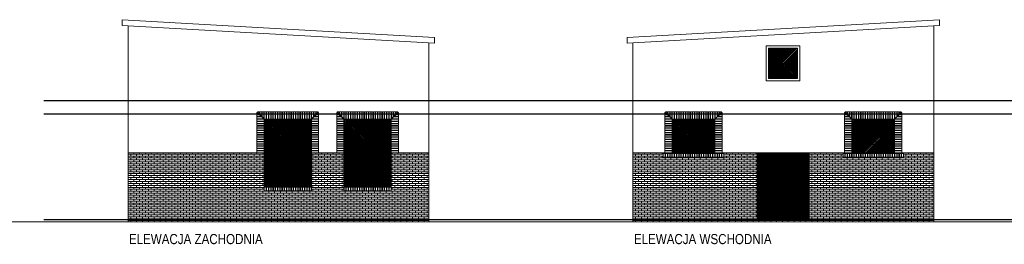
# Model space of a CAD drawing. Header units: millimetres. Extents: x -15547 to 792, y -5206 to 3515.
# Tile 4 of 16: x -9386 to -5978, y -2554 to -1777. Entities that reach past the tile are written whole.
import ezdxf

# ---------------------------------------------------------------- set-up
doc = ezdxf.new("R2010")
doc.units = ezdxf.units.MM
doc.layers.get('Defpoints').update_dxf_attribs({"color": 11})
for name, color, linetype, lineweight in [('A_cienkie', 251, 'Continuous', 9), ('A_hatch', 8, 'Continuous', 9), ('A_opis', 131, 'Continuous', 9), ('A_widok', 41, 'Continuous', 20)]:
    doc.layers.add(name, color=color, linetype=linetype, lineweight=lineweight)
doc.styles.add('T2_100_cm', font='ARIALN.TTF', dxfattribs={"height": 20})

msp = doc.modelspace()

# ---------------------------------------------------------------- hatches: boundary and pattern name
at = {"layer": 'A_hatch'}
h = msp.add_hatch(dxfattribs=at)
h.set_pattern_fill('JIS_LC_20', color=251, scale=0.2)
h.paths.add_polyline_path([(-6654.18, -2237.47), (-6834.18, -2237.47), (-6834.18, -2469.12), (-6654.18, -2469.12)])
h.paths.add_polyline_path([(-6979.94, -2121.12), (-7127.94, -2121.12), (-7127.94, -2237.47), (-6979.94, -2237.47)])
h.paths.add_polyline_path([(-6694.18, -1876.32), (-6794.18, -1876.32), (-6794.18, -1981.32), (-6694.18, -1981.32)])
h.paths.add_polyline_path([(-6357.94, -2121.62), (-6505.94, -2121.12), (-6505.93, -2237.22), (-6357.93, -2237.72)])
h = msp.add_hatch(dxfattribs=at)
h.set_pattern_fill('JIS_LC_20', color=251, scale=0.2)
h.paths.add_polyline_path([(-8376.44, -2121.12), (-8540.04, -2121.12), (-8540.04, -2354.12), (-8376.44, -2354.12)])
h.paths.add_polyline_path([(-8100.44, -2121.12), (-8264.04, -2121.12), (-8264.04, -2354.12), (-8100.44, -2354.12)])
h = msp.add_hatch(dxfattribs=at)
h.set_pattern_fill('AR-BRSTD', color=256, scale=0.1)
h.paths.add_polyline_path([(-8540.04, -2354.12), (-8540.04, -2237.47), (-8565.04, -2237.47), (-9011.24, -2237.47), (-9011.24, -2477.12), (-8133.75, -2477.12), (-7970.24, -2477.12), (-7970.24, -2237.47), (-8075.11, -2237.47), (-8100.44, -2237.47), (-8100.44, -2354.12), (-8100.44, -2369.12), (-8264.04, -2369.12), (-8264.04, -2354.12), (-8264.04, -2237.62), (-8376.44, -2237.62), (-8376.44, -2354.12), (-8376.44, -2369.12), (-8540.04, -2369.12)])
h = msp.add_hatch(dxfattribs=at)
h.set_pattern_fill('AR-BRSTD', color=256, scale=0.1)
h.paths.add_polyline_path([(-6222.44, -2237.47), (-6327.29, -2237.47), (-6327.29, -2252.47), (-6536.57, -2252.47), (-6536.57, -2237.47), (-6654.18, -2237.47), (-6654.18, -2469.12), (-6834.18, -2469.12), (-6834.18, -2237.47), (-6949.29, -2237.47), (-6949.29, -2252.47), (-7158.57, -2252.47), (-7158.57, -2237.47), (-7263.44, -2237.47), (-7263.44, -2477.12), (-6222.44, -2477.12)])

# ---------------------------------------------------------------- linework, layer by layer
at = {"layer": 'A_cienkie'}
for points in [[(-6802.18, -1989.32), (-6686.18, -1989.32), (-6686.18, -1868.32), (-6802.18, -1868.32)], [(-8539.49, -2096.12), (-8539.49, -2121.12), (-8532.99, -2121.12), (-8532.99, -2096.12)], [(-8531.69, -2096.12), (-8531.69, -2121.12), (-8525.19, -2121.12), (-8525.19, -2096.12)], [(-8523.89, -2096.12), (-8523.89, -2121.12), (-8517.39, -2121.12), (-8517.39, -2096.12)], [(-8516.09, -2096.12), (-8516.09, -2121.12), (-8509.59, -2121.12), (-8509.59, -2096.12)], [(-8508.29, -2096.12), (-8508.29, -2121.12), (-8501.79, -2121.12), (-8501.79, -2096.12)], [(-8500.49, -2096.12), (-8500.49, -2121.12), (-8493.99, -2121.12), (-8493.99, -2096.12)], [(-8492.69, -2096.12), (-8492.69, -2121.12), (-8486.19, -2121.12), (-8486.19, -2096.12)], [(-8484.89, -2096.12), (-8484.89, -2121.12), (-8478.39, -2121.12), (-8478.39, -2096.12)], [(-8477.09, -2096.12), (-8477.09, -2121.12), (-8470.59, -2121.12), (-8470.59, -2096.12)], [(-8469.29, -2096.12), (-8469.29, -2121.12), (-8462.79, -2121.12), (-8462.79, -2096.12)], [(-8454.99, -2096.12), (-8454.99, -2121.12), (-8461.49, -2121.12), (-8461.49, -2096.12)], [(-8447.19, -2096.12), (-8447.19, -2121.12), (-8453.69, -2121.12), (-8453.69, -2096.12)], [(-8439.39, -2096.12), (-8439.39, -2121.12), (-8445.89, -2121.12), (-8445.89, -2096.12)], [(-8431.59, -2096.12), (-8431.59, -2121.12), (-8438.09, -2121.12), (-8438.09, -2096.12)], [(-8423.79, -2096.12), (-8423.79, -2121.12), (-8430.29, -2121.12), (-8430.29, -2096.12)], [(-8415.99, -2096.12), (-8415.99, -2121.12), (-8422.49, -2121.12), (-8422.49, -2096.12)], [(-8408.19, -2096.12), (-8408.19, -2121.12), (-8414.69, -2121.12), (-8414.69, -2096.12)], [(-8400.39, -2096.12), (-8400.39, -2121.12), (-8406.89, -2121.12), (-8406.89, -2096.12)], [(-8392.59, -2096.12), (-8392.59, -2121.12), (-8399.09, -2121.12), (-8399.09, -2096.12)], [(-8384.79, -2096.12), (-8384.79, -2121.12), (-8391.29, -2121.12), (-8391.29, -2096.12)], [(-8376.99, -2096.12), (-8376.99, -2121.12), (-8383.49, -2121.12), (-8383.49, -2096.12)], [(-8263.49, -2096.12), (-8263.49, -2121.12), (-8256.99, -2121.12), (-8256.99, -2096.12)], [(-8255.69, -2096.12), (-8255.69, -2121.12), (-8249.19, -2121.12), (-8249.19, -2096.12)], [(-8247.89, -2096.12), (-8247.89, -2121.12), (-8241.39, -2121.12), (-8241.39, -2096.12)], [(-8240.09, -2096.12), (-8240.09, -2121.12), (-8233.59, -2121.12), (-8233.59, -2096.12)], [(-8232.29, -2096.12), (-8232.29, -2121.12), (-8225.79, -2121.12), (-8225.79, -2096.12)], [(-8224.49, -2096.12), (-8224.49, -2121.12), (-8217.99, -2121.12), (-8217.99, -2096.12)], [(-8216.69, -2096.12), (-8216.69, -2121.12), (-8210.19, -2121.12), (-8210.19, -2096.12)], [(-8208.89, -2096.12), (-8208.89, -2121.12), (-8202.39, -2121.12), (-8202.39, -2096.12)], [(-8201.09, -2096.12), (-8201.09, -2121.12), (-8194.59, -2121.12), (-8194.59, -2096.12)], [(-8193.29, -2096.12), (-8193.29, -2121.12), (-8186.79, -2121.12), (-8186.79, -2096.12)], [(-8178.99, -2096.12), (-8178.99, -2121.12), (-8185.49, -2121.12), (-8185.49, -2096.12)], [(-8171.19, -2096.12), (-8171.19, -2121.12), (-8177.69, -2121.12), (-8177.69, -2096.12)], [(-8163.39, -2096.12), (-8163.39, -2121.12), (-8169.89, -2121.12), (-8169.89, -2096.12)], [(-8155.59, -2096.12), (-8155.59, -2121.12), (-8162.09, -2121.12), (-8162.09, -2096.12)], [(-8147.79, -2096.12), (-8147.79, -2121.12), (-8154.29, -2121.12), (-8154.29, -2096.12)], [(-8139.99, -2096.12), (-8139.99, -2121.12), (-8146.49, -2121.12), (-8146.49, -2096.12)], [(-8132.19, -2096.12), (-8132.19, -2121.12), (-8138.69, -2121.12), (-8138.69, -2096.12)], [(-8124.39, -2096.12), (-8124.39, -2121.12), (-8130.89, -2121.12), (-8130.89, -2096.12)], [(-8116.59, -2096.12), (-8116.59, -2121.12), (-8123.09, -2121.12), (-8123.09, -2096.12)], [(-8108.79, -2096.12), (-8108.79, -2121.12), (-8115.29, -2121.12), (-8115.29, -2096.12)], [(-8100.99, -2096.12), (-8100.99, -2121.12), (-8107.49, -2121.12), (-8107.49, -2096.12)], [(-7127.39, -2096.12), (-7127.39, -2121.12), (-7120.89, -2121.12), (-7120.89, -2096.12)], [(-7119.59, -2096.12), (-7119.59, -2121.12), (-7113.09, -2121.12), (-7113.09, -2096.12)], [(-7111.79, -2096.12), (-7111.79, -2121.12), (-7105.29, -2121.12), (-7105.29, -2096.12)], [(-7103.99, -2096.12), (-7103.99, -2121.12), (-7097.49, -2121.12), (-7097.49, -2096.12)], [(-7096.19, -2096.12), (-7096.19, -2121.12), (-7089.69, -2121.12), (-7089.69, -2096.12)], [(-7088.39, -2096.12), (-7088.39, -2121.12), (-7081.89, -2121.12), (-7081.89, -2096.12)], [(-7080.59, -2096.12), (-7080.59, -2121.12), (-7074.09, -2121.12), (-7074.09, -2096.12)], [(-7072.79, -2096.12), (-7072.79, -2121.12), (-7066.29, -2121.12), (-7066.29, -2096.12)], [(-7064.99, -2096.12), (-7064.99, -2121.12), (-7058.49, -2121.12), (-7058.49, -2096.12)], [(-7057.19, -2096.12), (-7057.19, -2121.12), (-7050.69, -2121.12), (-7050.69, -2096.12)], [(-7042.89, -2096.12), (-7042.89, -2121.12), (-7049.39, -2121.12), (-7049.39, -2096.12)], [(-7035.09, -2096.12), (-7035.09, -2121.12), (-7041.59, -2121.12), (-7041.59, -2096.12)], [(-7027.29, -2096.12), (-7027.29, -2121.12), (-7033.79, -2121.12), (-7033.79, -2096.12)], [(-7019.49, -2096.12), (-7019.49, -2121.12), (-7025.99, -2121.12), (-7025.99, -2096.12)], [(-7011.69, -2096.12), (-7011.69, -2121.12), (-7018.19, -2121.12), (-7018.19, -2096.12)], [(-7003.89, -2096.12), (-7003.89, -2121.12), (-7010.39, -2121.12), (-7010.39, -2096.12)], [(-6996.09, -2096.12), (-6996.09, -2121.12), (-7002.59, -2121.12), (-7002.59, -2096.12)], [(-6988.29, -2096.12), (-6988.29, -2121.12), (-6994.79, -2121.12), (-6994.79, -2096.12)], [(-6980.49, -2096.12), (-6980.49, -2121.12), (-6986.99, -2121.12), (-6986.99, -2096.12)], [(-6505.39, -2096.12), (-6505.39, -2121.12), (-6498.89, -2121.12), (-6498.89, -2096.12)], [(-6497.59, -2096.12), (-6497.59, -2121.12), (-6491.09, -2121.12), (-6491.09, -2096.12)], [(-6489.79, -2096.12), (-6489.79, -2121.12), (-6483.29, -2121.12), (-6483.29, -2096.12)], [(-6481.99, -2096.12), (-6481.99, -2121.12), (-6475.49, -2121.12), (-6475.49, -2096.12)], [(-6474.19, -2096.12), (-6474.19, -2121.12), (-6467.69, -2121.12), (-6467.69, -2096.12)], [(-6466.39, -2096.12), (-6466.39, -2121.12), (-6459.89, -2121.12), (-6459.89, -2096.12)], [(-6458.59, -2096.12), (-6458.59, -2121.12), (-6452.09, -2121.12), (-6452.09, -2096.12)], [(-6450.79, -2096.12), (-6450.79, -2121.12), (-6444.29, -2121.12), (-6444.29, -2096.12)], [(-6442.99, -2096.12), (-6442.99, -2121.12), (-6436.49, -2121.12), (-6436.49, -2096.12)], [(-6435.19, -2096.12), (-6435.19, -2121.12), (-6428.69, -2121.12), (-6428.69, -2096.12)], [(-6420.89, -2096.12), (-6420.89, -2121.12), (-6427.39, -2121.12), (-6427.39, -2096.12)], [(-6413.09, -2096.12), (-6413.09, -2121.12), (-6419.59, -2121.12), (-6419.59, -2096.12)], [(-6405.29, -2096.12), (-6405.29, -2121.12), (-6411.79, -2121.12), (-6411.79, -2096.12)], [(-6397.49, -2096.12), (-6397.49, -2121.12), (-6403.99, -2121.12), (-6403.99, -2096.12)], [(-6389.69, -2096.12), (-6389.69, -2121.12), (-6396.19, -2121.12), (-6396.19, -2096.12)], [(-6381.89, -2096.12), (-6381.89, -2121.12), (-6388.39, -2121.12), (-6388.39, -2096.12)], [(-6374.09, -2096.12), (-6374.09, -2121.12), (-6380.59, -2121.12), (-6380.59, -2096.12)], [(-6366.29, -2096.12), (-6366.29, -2121.12), (-6372.79, -2121.12), (-6372.79, -2096.12)], [(-6358.49, -2096.12), (-6358.49, -2121.12), (-6364.99, -2121.12), (-6364.99, -2096.12)], [(-8565.04, -2128.27), (-8540.04, -2128.27), (-8540.04, -2121.77), (-8565.04, -2121.77)], [(-8565.04, -2136.07), (-8540.04, -2136.07), (-8540.04, -2129.57), (-8565.04, -2129.57)], [(-8565.04, -2143.87), (-8540.04, -2143.87), (-8540.04, -2137.37), (-8565.04, -2137.37)], [(-8565.04, -2151.67), (-8540.04, -2151.67), (-8540.04, -2145.17), (-8565.04, -2145.17)], [(-8351.44, -2128.27), (-8376.44, -2128.27), (-8376.44, -2121.77), (-8351.44, -2121.77)], [(-8351.44, -2136.07), (-8376.44, -2136.07), (-8376.44, -2129.57), (-8351.44, -2129.57)], [(-8351.44, -2143.87), (-8376.44, -2143.87), (-8376.44, -2137.37), (-8351.44, -2137.37)], [(-8351.44, -2151.67), (-8376.44, -2151.67), (-8376.44, -2145.17), (-8351.44, -2145.17)], [(-8289.04, -2128.27), (-8264.04, -2128.27), (-8264.04, -2121.77), (-8289.04, -2121.77)], [(-8289.04, -2136.07), (-8264.04, -2136.07), (-8264.04, -2129.57), (-8289.04, -2129.57)], [(-8289.04, -2143.87), (-8264.04, -2143.87), (-8264.04, -2137.37), (-8289.04, -2137.37)], [(-8289.04, -2151.67), (-8264.04, -2151.67), (-8264.04, -2145.17), (-8289.04, -2145.17)], [(-8075.44, -2128.27), (-8100.44, -2128.27), (-8100.44, -2121.77), (-8075.44, -2121.77)], [(-8075.44, -2136.07), (-8100.44, -2136.07), (-8100.44, -2129.57), (-8075.44, -2129.57)], [(-8075.44, -2143.87), (-8100.44, -2143.87), (-8100.44, -2137.37), (-8075.44, -2137.37)], [(-8075.44, -2151.67), (-8100.44, -2151.67), (-8100.44, -2145.17), (-8075.44, -2145.17)], [(-7152.94, -2128.27), (-7127.94, -2128.27), (-7127.94, -2121.77), (-7152.94, -2121.77)], [(-7152.94, -2136.07), (-7127.94, -2136.07), (-7127.94, -2129.57), (-7152.94, -2129.57)], [(-7152.94, -2143.87), (-7127.94, -2143.87), (-7127.94, -2137.37), (-7152.94, -2137.37)], [(-7152.94, -2151.67), (-7127.94, -2151.67), (-7127.94, -2145.17), (-7152.94, -2145.17)], [(-6954.94, -2128.27), (-6979.94, -2128.27), (-6979.94, -2121.77), (-6954.94, -2121.77)], [(-6954.94, -2136.07), (-6979.94, -2136.07), (-6979.94, -2129.57), (-6954.94, -2129.57)], [(-6954.94, -2143.87), (-6979.94, -2143.87), (-6979.94, -2137.37), (-6954.94, -2137.37)], [(-6954.94, -2151.67), (-6979.94, -2151.67), (-6979.94, -2145.17), (-6954.94, -2145.17)], [(-6530.94, -2128.27), (-6505.94, -2128.27), (-6505.94, -2121.77), (-6530.94, -2121.77)], [(-6530.94, -2136.07), (-6505.94, -2136.07), (-6505.94, -2129.57), (-6530.94, -2129.57)], [(-6530.94, -2143.87), (-6505.94, -2143.87), (-6505.94, -2137.37), (-6530.94, -2137.37)], [(-6530.94, -2151.67), (-6505.94, -2151.67), (-6505.94, -2145.17), (-6530.94, -2145.17)], [(-6332.94, -2128.27), (-6357.94, -2128.27), (-6357.94, -2121.77), (-6332.94, -2121.77)], [(-6332.94, -2136.07), (-6357.94, -2136.07), (-6357.94, -2129.57), (-6332.94, -2129.57)], [(-6332.94, -2143.87), (-6357.94, -2143.87), (-6357.94, -2137.37), (-6332.94, -2137.37)], [(-6332.94, -2151.67), (-6357.94, -2151.67), (-6357.94, -2145.17), (-6332.94, -2145.17)], [(-8565.04, -2159.47), (-8540.04, -2159.47), (-8540.04, -2152.97), (-8565.04, -2152.97)], [(-8565.04, -2167.27), (-8540.04, -2167.27), (-8540.04, -2160.77), (-8565.04, -2160.77)], [(-8565.04, -2175.07), (-8540.04, -2175.07), (-8540.04, -2168.57), (-8565.04, -2168.57)], [(-8565.04, -2182.87), (-8540.04, -2182.87), (-8540.04, -2176.37), (-8565.04, -2176.37)], [(-8351.44, -2159.47), (-8376.44, -2159.47), (-8376.44, -2152.97), (-8351.44, -2152.97)], [(-8351.44, -2167.27), (-8376.44, -2167.27), (-8376.44, -2160.77), (-8351.44, -2160.77)], [(-8351.44, -2175.07), (-8376.44, -2175.07), (-8376.44, -2168.57), (-8351.44, -2168.57)], [(-8351.44, -2182.87), (-8376.44, -2182.87), (-8376.44, -2176.37), (-8351.44, -2176.37)], [(-8289.04, -2159.47), (-8264.04, -2159.47), (-8264.04, -2152.97), (-8289.04, -2152.97)], [(-8289.04, -2167.27), (-8264.04, -2167.27), (-8264.04, -2160.77), (-8289.04, -2160.77)], [(-8289.04, -2175.07), (-8264.04, -2175.07), (-8264.04, -2168.57), (-8289.04, -2168.57)], [(-8289.04, -2182.87), (-8264.04, -2182.87), (-8264.04, -2176.37), (-8289.04, -2176.37)], [(-8075.44, -2159.47), (-8100.44, -2159.47), (-8100.44, -2152.97), (-8075.44, -2152.97)], [(-8075.44, -2167.27), (-8100.44, -2167.27), (-8100.44, -2160.77), (-8075.44, -2160.77)], [(-8075.44, -2175.07), (-8100.44, -2175.07), (-8100.44, -2168.57), (-8075.44, -2168.57)], [(-8075.44, -2182.87), (-8100.44, -2182.87), (-8100.44, -2176.37), (-8075.44, -2176.37)], [(-7152.94, -2159.47), (-7127.94, -2159.47), (-7127.94, -2152.97), (-7152.94, -2152.97)], [(-7152.94, -2167.27), (-7127.94, -2167.27), (-7127.94, -2160.77), (-7152.94, -2160.77)], [(-7152.94, -2175.07), (-7127.94, -2175.07), (-7127.94, -2168.57), (-7152.94, -2168.57)], [(-7152.94, -2182.87), (-7127.94, -2182.87), (-7127.94, -2176.37), (-7152.94, -2176.37)], [(-6954.94, -2159.47), (-6979.94, -2159.47), (-6979.94, -2152.97), (-6954.94, -2152.97)], [(-6954.94, -2167.27), (-6979.94, -2167.27), (-6979.94, -2160.77), (-6954.94, -2160.77)], [(-6954.94, -2175.07), (-6979.94, -2175.07), (-6979.94, -2168.57), (-6954.94, -2168.57)], [(-6954.94, -2182.87), (-6979.94, -2182.87), (-6979.94, -2176.37), (-6954.94, -2176.37)], [(-6530.94, -2159.47), (-6505.94, -2159.47), (-6505.94, -2152.97), (-6530.94, -2152.97)], [(-6530.94, -2167.27), (-6505.94, -2167.27), (-6505.94, -2160.77), (-6530.94, -2160.77)], [(-6530.94, -2175.07), (-6505.94, -2175.07), (-6505.94, -2168.57), (-6530.94, -2168.57)], [(-6530.94, -2182.87), (-6505.94, -2182.87), (-6505.94, -2176.37), (-6530.94, -2176.37)], [(-6332.94, -2159.47), (-6357.94, -2159.47), (-6357.94, -2152.97), (-6332.94, -2152.97)], [(-6332.94, -2167.27), (-6357.94, -2167.27), (-6357.94, -2160.77), (-6332.94, -2160.77)], [(-6332.94, -2175.07), (-6357.94, -2175.07), (-6357.94, -2168.57), (-6332.94, -2168.57)], [(-6332.94, -2182.87), (-6357.94, -2182.87), (-6357.94, -2176.37), (-6332.94, -2176.37)], [(-8565.04, -2190.67), (-8540.04, -2190.67), (-8540.04, -2184.17), (-8565.04, -2184.17)], [(-8565.04, -2198.47), (-8540.04, -2198.47), (-8540.04, -2191.97), (-8565.04, -2191.97)], [(-8565.04, -2206.27), (-8540.04, -2206.27), (-8540.04, -2199.77), (-8565.04, -2199.77)], [(-8565.04, -2214.07), (-8540.04, -2214.07), (-8540.04, -2207.57), (-8565.04, -2207.57)], [(-8351.44, -2190.67), (-8376.44, -2190.67), (-8376.44, -2184.17), (-8351.44, -2184.17)], [(-8351.44, -2198.47), (-8376.44, -2198.47), (-8376.44, -2191.97), (-8351.44, -2191.97)], [(-8351.44, -2206.27), (-8376.44, -2206.27), (-8376.44, -2199.77), (-8351.44, -2199.77)], [(-8351.44, -2214.07), (-8376.44, -2214.07), (-8376.44, -2207.57), (-8351.44, -2207.57)], [(-8289.04, -2190.67), (-8264.04, -2190.67), (-8264.04, -2184.17), (-8289.04, -2184.17)], [(-8289.04, -2198.47), (-8264.04, -2198.47), (-8264.04, -2191.97), (-8289.04, -2191.97)], [(-8289.04, -2206.27), (-8264.04, -2206.27), (-8264.04, -2199.77), (-8289.04, -2199.77)], [(-8289.04, -2214.07), (-8264.04, -2214.07), (-8264.04, -2207.57), (-8289.04, -2207.57)], [(-8075.44, -2190.67), (-8100.44, -2190.67), (-8100.44, -2184.17), (-8075.44, -2184.17)], [(-8075.44, -2198.47), (-8100.44, -2198.47), (-8100.44, -2191.97), (-8075.44, -2191.97)], [(-8075.44, -2206.27), (-8100.44, -2206.27), (-8100.44, -2199.77), (-8075.44, -2199.77)], [(-8075.44, -2214.07), (-8100.44, -2214.07), (-8100.44, -2207.57), (-8075.44, -2207.57)], [(-7152.94, -2190.67), (-7127.94, -2190.67), (-7127.94, -2184.17), (-7152.94, -2184.17)], [(-7152.94, -2198.47), (-7127.94, -2198.47), (-7127.94, -2191.97), (-7152.94, -2191.97)], [(-7152.94, -2206.27), (-7127.94, -2206.27), (-7127.94, -2199.77), (-7152.94, -2199.77)], [(-7152.94, -2214.07), (-7127.94, -2214.07), (-7127.94, -2207.57), (-7152.94, -2207.57)], [(-6954.94, -2190.67), (-6979.94, -2190.67), (-6979.94, -2184.17), (-6954.94, -2184.17)], [(-6954.94, -2198.47), (-6979.94, -2198.47), (-6979.94, -2191.97), (-6954.94, -2191.97)], [(-6954.94, -2206.27), (-6979.94, -2206.27), (-6979.94, -2199.77), (-6954.94, -2199.77)], [(-6954.94, -2214.07), (-6979.94, -2214.07), (-6979.94, -2207.57), (-6954.94, -2207.57)], [(-6530.94, -2190.67), (-6505.94, -2190.67), (-6505.94, -2184.17), (-6530.94, -2184.17)], [(-6530.94, -2198.47), (-6505.94, -2198.47), (-6505.94, -2191.97), (-6530.94, -2191.97)], [(-6530.94, -2206.27), (-6505.94, -2206.27), (-6505.94, -2199.77), (-6530.94, -2199.77)], [(-6530.94, -2214.07), (-6505.94, -2214.07), (-6505.94, -2207.57), (-6530.94, -2207.57)], [(-6332.94, -2190.67), (-6357.94, -2190.67), (-6357.94, -2184.17), (-6332.94, -2184.17)], [(-6332.94, -2198.47), (-6357.94, -2198.47), (-6357.94, -2191.97), (-6332.94, -2191.97)], [(-6332.94, -2206.27), (-6357.94, -2206.27), (-6357.94, -2199.77), (-6332.94, -2199.77)], [(-6332.94, -2214.07), (-6357.94, -2214.07), (-6357.94, -2207.57), (-6332.94, -2207.57)], [(-8565.04, -2221.87), (-8540.04, -2221.87), (-8540.04, -2215.37), (-8565.04, -2215.37)], [(-8565.04, -2229.67), (-8540.04, -2229.67), (-8540.04, -2223.17), (-8565.04, -2223.17)], [(-8565.04, -2237.47), (-8540.04, -2237.47), (-8540.04, -2230.97), (-8565.04, -2230.97)], [(-8351.44, -2221.87), (-8376.44, -2221.87), (-8376.44, -2215.37), (-8351.44, -2215.37)], [(-8351.44, -2229.67), (-8376.44, -2229.67), (-8376.44, -2223.17), (-8351.44, -2223.17)], [(-8351.44, -2237.47), (-8376.44, -2237.47), (-8376.44, -2230.97), (-8351.44, -2230.97)], [(-8289.04, -2221.87), (-8264.04, -2221.87), (-8264.04, -2215.37), (-8289.04, -2215.37)], [(-8289.04, -2229.67), (-8264.04, -2229.67), (-8264.04, -2223.17), (-8289.04, -2223.17)], [(-8289.04, -2237.47), (-8264.04, -2237.47), (-8264.04, -2230.97), (-8289.04, -2230.97)], [(-8075.44, -2221.87), (-8100.44, -2221.87), (-8100.44, -2215.37), (-8075.44, -2215.37)], [(-8075.44, -2229.67), (-8100.44, -2229.67), (-8100.44, -2223.17), (-8075.44, -2223.17)], [(-8075.44, -2237.47), (-8100.44, -2237.47), (-8100.44, -2230.97), (-8075.44, -2230.97)], [(-7152.07, -2237.47), (-7152.07, -2252.47), (-7158.57, -2252.47), (-7158.57, -2237.47)], [(-7152.94, -2221.87), (-7127.94, -2221.87), (-7127.94, -2215.37), (-7152.94, -2215.37)], [(-7152.94, -2229.67), (-7127.94, -2229.67), (-7127.94, -2223.17), (-7152.94, -2223.17)], [(-7152.94, -2237.47), (-7127.94, -2237.47), (-7127.94, -2230.97), (-7152.94, -2230.97)], [(-7144.27, -2237.47), (-7144.27, -2252.47), (-7150.77, -2252.47), (-7150.77, -2237.47)], [(-7136.47, -2237.47), (-7136.47, -2252.47), (-7142.97, -2252.47), (-7142.97, -2237.47)], [(-7128.67, -2237.47), (-7128.67, -2252.47), (-7135.17, -2252.47), (-7135.17, -2237.47)], [(-7120.87, -2237.47), (-7120.87, -2252.47), (-7127.37, -2252.47), (-7127.37, -2237.47)], [(-7119.59, -2237.47), (-7119.59, -2252.47), (-7113.09, -2252.47), (-7113.09, -2237.47)], [(-7111.79, -2237.47), (-7111.79, -2252.47), (-7105.29, -2252.47), (-7105.29, -2237.47)], [(-7103.99, -2237.47), (-7103.99, -2252.47), (-7097.49, -2252.47), (-7097.49, -2237.47)], [(-7096.19, -2237.47), (-7096.19, -2252.47), (-7089.69, -2252.47), (-7089.69, -2237.47)], [(-7088.39, -2237.47), (-7088.39, -2252.47), (-7081.89, -2252.47), (-7081.89, -2237.47)], [(-7080.59, -2237.47), (-7080.59, -2252.47), (-7074.09, -2252.47), (-7074.09, -2237.47)], [(-7072.79, -2237.47), (-7072.79, -2252.47), (-7066.29, -2252.47), (-7066.29, -2237.47)], [(-7064.99, -2237.47), (-7064.99, -2252.47), (-7058.49, -2252.47), (-7058.49, -2237.47)], [(-7057.19, -2237.47), (-7057.19, -2252.47), (-7050.69, -2252.47), (-7050.69, -2237.47)], [(-7042.89, -2237.47), (-7042.89, -2252.47), (-7049.39, -2252.47), (-7049.39, -2237.47)], [(-7035.09, -2237.47), (-7035.09, -2252.47), (-7041.59, -2252.47), (-7041.59, -2237.47)], [(-7027.29, -2237.47), (-7027.29, -2252.47), (-7033.79, -2252.47), (-7033.79, -2237.47)], [(-7019.49, -2237.47), (-7019.49, -2252.47), (-7025.99, -2252.47), (-7025.99, -2237.47)], [(-7011.69, -2237.47), (-7011.69, -2252.47), (-7018.19, -2252.47), (-7018.19, -2237.47)], [(-7003.89, -2237.47), (-7003.89, -2252.47), (-7010.39, -2252.47), (-7010.39, -2237.47)], [(-6996.09, -2237.47), (-6996.09, -2252.47), (-7002.59, -2252.47), (-7002.59, -2237.47)], [(-6988.29, -2237.47), (-6988.29, -2252.47), (-6994.79, -2252.47), (-6994.79, -2237.47)], [(-6986.99, -2237.47), (-6986.99, -2252.47), (-6980.49, -2252.47), (-6980.49, -2237.47)], [(-6954.94, -2221.87), (-6979.94, -2221.87), (-6979.94, -2215.37), (-6954.94, -2215.37)], [(-6954.94, -2229.67), (-6979.94, -2229.67), (-6979.94, -2223.17), (-6954.94, -2223.17)], [(-6954.94, -2237.47), (-6979.94, -2237.47), (-6979.94, -2230.97), (-6954.94, -2230.97)], [(-6979.19, -2237.47), (-6979.19, -2252.47), (-6972.69, -2252.47), (-6972.69, -2237.47)], [(-6971.39, -2237.47), (-6971.39, -2252.47), (-6964.89, -2252.47), (-6964.89, -2237.47)], [(-6963.59, -2237.47), (-6963.59, -2252.47), (-6957.09, -2252.47), (-6957.09, -2237.47)], [(-6955.79, -2237.47), (-6955.79, -2252.47), (-6949.29, -2252.47), (-6949.29, -2237.47)], [(-6530.07, -2237.47), (-6530.07, -2252.47), (-6536.57, -2252.47), (-6536.57, -2237.47)], [(-6530.94, -2221.87), (-6505.94, -2221.87), (-6505.94, -2215.37), (-6530.94, -2215.37)], [(-6530.94, -2229.67), (-6505.94, -2229.67), (-6505.94, -2223.17), (-6530.94, -2223.17)], [(-6530.94, -2237.47), (-6505.94, -2237.47), (-6505.94, -2230.97), (-6530.94, -2230.97)], [(-6522.27, -2237.47), (-6522.27, -2252.47), (-6528.77, -2252.47), (-6528.77, -2237.47)], [(-6514.47, -2237.47), (-6514.47, -2252.47), (-6520.97, -2252.47), (-6520.97, -2237.47)], [(-6506.67, -2237.47), (-6506.67, -2252.47), (-6513.17, -2252.47), (-6513.17, -2237.47)], [(-6498.87, -2237.47), (-6498.87, -2252.47), (-6505.37, -2252.47), (-6505.37, -2237.47)], [(-6497.59, -2237.47), (-6497.59, -2252.47), (-6491.09, -2252.47), (-6491.09, -2237.47)], [(-6489.79, -2237.47), (-6489.79, -2252.47), (-6483.29, -2252.47), (-6483.29, -2237.47)], [(-6481.99, -2237.47), (-6481.99, -2252.47), (-6475.49, -2252.47), (-6475.49, -2237.47)], [(-6474.19, -2237.47), (-6474.19, -2252.47), (-6467.69, -2252.47), (-6467.69, -2237.47)], [(-6466.39, -2237.47), (-6466.39, -2252.47), (-6459.89, -2252.47), (-6459.89, -2237.47)], [(-6458.59, -2237.47), (-6458.59, -2252.47), (-6452.09, -2252.47), (-6452.09, -2237.47)], [(-6450.79, -2237.47), (-6450.79, -2252.47), (-6444.29, -2252.47), (-6444.29, -2237.47)], [(-6442.99, -2237.47), (-6442.99, -2252.47), (-6436.49, -2252.47), (-6436.49, -2237.47)], [(-6435.19, -2237.47), (-6435.19, -2252.47), (-6428.69, -2252.47), (-6428.69, -2237.47)], [(-6420.89, -2237.47), (-6420.89, -2252.47), (-6427.39, -2252.47), (-6427.39, -2237.47)], [(-6413.09, -2237.47), (-6413.09, -2252.47), (-6419.59, -2252.47), (-6419.59, -2237.47)], [(-6405.29, -2237.47), (-6405.29, -2252.47), (-6411.79, -2252.47), (-6411.79, -2237.47)], [(-6397.49, -2237.47), (-6397.49, -2252.47), (-6403.99, -2252.47), (-6403.99, -2237.47)], [(-6389.69, -2237.47), (-6389.69, -2252.47), (-6396.19, -2252.47), (-6396.19, -2237.47)], [(-6381.89, -2237.47), (-6381.89, -2252.47), (-6388.39, -2252.47), (-6388.39, -2237.47)], [(-6374.09, -2237.47), (-6374.09, -2252.47), (-6380.59, -2252.47), (-6380.59, -2237.47)], [(-6366.29, -2237.47), (-6366.29, -2252.47), (-6372.79, -2252.47), (-6372.79, -2237.47)], [(-6364.99, -2237.47), (-6364.99, -2252.47), (-6358.49, -2252.47), (-6358.49, -2237.47)], [(-6332.94, -2221.87), (-6357.94, -2221.87), (-6357.94, -2215.37), (-6332.94, -2215.37)], [(-6332.94, -2229.67), (-6357.94, -2229.67), (-6357.94, -2223.17), (-6332.94, -2223.17)], [(-6332.94, -2237.47), (-6357.94, -2237.47), (-6357.94, -2230.97), (-6332.94, -2230.97)], [(-6357.19, -2237.47), (-6357.19, -2252.47), (-6350.69, -2252.47), (-6350.69, -2237.47)], [(-6349.39, -2237.47), (-6349.39, -2252.47), (-6342.89, -2252.47), (-6342.89, -2237.47)], [(-6341.59, -2237.47), (-6341.59, -2252.47), (-6335.09, -2252.47), (-6335.09, -2237.47)], [(-6333.79, -2237.47), (-6333.79, -2252.47), (-6327.29, -2252.47), (-6327.29, -2237.47)], [(-8532.96, -2354.12), (-8532.96, -2369.12), (-8539.46, -2369.12), (-8539.46, -2354.12)], [(-8525.16, -2354.12), (-8525.16, -2369.12), (-8531.66, -2369.12), (-8531.66, -2354.12)], [(-8517.36, -2354.12), (-8517.36, -2369.12), (-8523.86, -2369.12), (-8523.86, -2354.12)], [(-8509.56, -2354.12), (-8509.56, -2369.12), (-8516.06, -2369.12), (-8516.06, -2354.12)], [(-8501.76, -2354.12), (-8501.76, -2369.12), (-8508.26, -2369.12), (-8508.26, -2354.12)], [(-8500.49, -2354.12), (-8500.49, -2369.12), (-8493.99, -2369.12), (-8493.99, -2354.12)], [(-8492.69, -2354.12), (-8492.69, -2369.12), (-8486.19, -2369.12), (-8486.19, -2354.12)], [(-8484.89, -2354.12), (-8484.89, -2369.12), (-8478.39, -2369.12), (-8478.39, -2354.12)], [(-8477.09, -2354.12), (-8477.09, -2369.12), (-8470.59, -2369.12), (-8470.59, -2354.12)], [(-8469.29, -2354.12), (-8469.29, -2369.12), (-8462.79, -2369.12), (-8462.79, -2354.12)], [(-8461.49, -2354.12), (-8461.49, -2369.12), (-8454.99, -2369.12), (-8454.99, -2354.12)], [(-8453.69, -2354.12), (-8453.69, -2369.12), (-8447.19, -2369.12), (-8447.19, -2354.12)], [(-8445.89, -2354.12), (-8445.89, -2369.12), (-8439.39, -2369.12), (-8439.39, -2354.12)], [(-8438.09, -2354.12), (-8438.09, -2369.12), (-8431.59, -2369.12), (-8431.59, -2354.12)], [(-8423.79, -2354.12), (-8423.79, -2369.12), (-8430.29, -2369.12), (-8430.29, -2354.12)], [(-8415.99, -2354.12), (-8415.99, -2369.12), (-8422.49, -2369.12), (-8422.49, -2354.12)], [(-8408.19, -2354.12), (-8408.19, -2369.12), (-8414.69, -2369.12), (-8414.69, -2354.12)], [(-8400.39, -2354.12), (-8400.39, -2369.12), (-8406.89, -2369.12), (-8406.89, -2354.12)], [(-8392.59, -2354.12), (-8392.59, -2369.12), (-8399.09, -2369.12), (-8399.09, -2354.12)], [(-8384.79, -2354.12), (-8384.79, -2369.12), (-8391.29, -2369.12), (-8391.29, -2354.12)], [(-8376.99, -2354.12), (-8376.99, -2369.12), (-8383.49, -2369.12), (-8383.49, -2354.12)], [(-8256.96, -2354.12), (-8256.96, -2369.12), (-8263.46, -2369.12), (-8263.46, -2354.12)], [(-8249.16, -2354.12), (-8249.16, -2369.12), (-8255.66, -2369.12), (-8255.66, -2354.12)], [(-8241.36, -2354.12), (-8241.36, -2369.12), (-8247.86, -2369.12), (-8247.86, -2354.12)], [(-8233.56, -2354.12), (-8233.56, -2369.12), (-8240.06, -2369.12), (-8240.06, -2354.12)], [(-8225.76, -2354.12), (-8225.76, -2369.12), (-8232.26, -2369.12), (-8232.26, -2354.12)], [(-8224.49, -2354.12), (-8224.49, -2369.12), (-8217.99, -2369.12), (-8217.99, -2354.12)], [(-8216.69, -2354.12), (-8216.69, -2369.12), (-8210.19, -2369.12), (-8210.19, -2354.12)], [(-8208.89, -2354.12), (-8208.89, -2369.12), (-8202.39, -2369.12), (-8202.39, -2354.12)], [(-8201.09, -2354.12), (-8201.09, -2369.12), (-8194.59, -2369.12), (-8194.59, -2354.12)], [(-8193.29, -2354.12), (-8193.29, -2369.12), (-8186.79, -2369.12), (-8186.79, -2354.12)], [(-8185.49, -2354.12), (-8185.49, -2369.12), (-8178.99, -2369.12), (-8178.99, -2354.12)], [(-8177.69, -2354.12), (-8177.69, -2369.12), (-8171.19, -2369.12), (-8171.19, -2354.12)], [(-8169.89, -2354.12), (-8169.89, -2369.12), (-8163.39, -2369.12), (-8163.39, -2354.12)], [(-8162.09, -2354.12), (-8162.09, -2369.12), (-8155.59, -2369.12), (-8155.59, -2354.12)], [(-8147.79, -2354.12), (-8147.79, -2369.12), (-8154.29, -2369.12), (-8154.29, -2354.12)], [(-8139.99, -2354.12), (-8139.99, -2369.12), (-8146.49, -2369.12), (-8146.49, -2354.12)], [(-8132.19, -2354.12), (-8132.19, -2369.12), (-8138.69, -2369.12), (-8138.69, -2354.12)], [(-8124.39, -2354.12), (-8124.39, -2369.12), (-8130.89, -2369.12), (-8130.89, -2354.12)], [(-8116.59, -2354.12), (-8116.59, -2369.12), (-8123.09, -2369.12), (-8123.09, -2354.12)], [(-8108.79, -2354.12), (-8108.79, -2369.12), (-8115.29, -2369.12), (-8115.29, -2354.12)], [(-8100.99, -2354.12), (-8100.99, -2369.12), (-8107.49, -2369.12), (-8107.49, -2354.12)]]:
    msp.add_lwpolyline(points, close=True, dxfattribs=at)
for points in [[(-8557.21, -2104.87), (-8565.04, -2104.87), (-8565.04, -2098.37), (-8563.71, -2098.37)], [(-8549.41, -2112.67), (-8565.04, -2112.67), (-8565.04, -2106.17), (-8555.91, -2106.17)], [(-8557.21, -2104.87), (-8563.71, -2098.37)], [(-8556.39, -2103.85), (-8556.39, -2096.12), (-8562.89, -2096.12), (-8562.89, -2097.35)], [(-8556.39, -2103.85), (-8562.89, -2097.35)], [(-8549.41, -2112.67), (-8555.91, -2106.17)], [(-8548.59, -2111.65), (-8548.59, -2096.12), (-8555.09, -2096.12), (-8555.09, -2105.15)], [(-8548.59, -2111.65), (-8555.09, -2105.15)], [(-8540.79, -2119.45), (-8540.79, -2096.12), (-8547.29, -2096.12), (-8547.29, -2112.95)], [(-8375.69, -2119.45), (-8375.69, -2096.12), (-8369.19, -2096.12), (-8369.19, -2112.95)], [(-8367.89, -2111.65), (-8367.89, -2096.12), (-8361.39, -2096.12), (-8361.39, -2105.15)], [(-8367.89, -2111.65), (-8361.39, -2105.15)], [(-8367.07, -2112.67), (-8360.57, -2106.17)], [(-8367.07, -2112.67), (-8351.44, -2112.67), (-8351.44, -2106.17), (-8360.57, -2106.17)], [(-8360.09, -2103.85), (-8360.09, -2096.12), (-8353.59, -2096.12), (-8353.59, -2097.35)], [(-8360.09, -2103.85), (-8353.59, -2097.35)], [(-8359.27, -2104.87), (-8352.77, -2098.37)], [(-8359.27, -2104.87), (-8351.44, -2104.87), (-8351.44, -2098.37), (-8352.77, -2098.37)], [(-8281.21, -2104.87), (-8289.04, -2104.87), (-8289.04, -2098.37), (-8287.71, -2098.37)], [(-8273.41, -2112.67), (-8289.04, -2112.67), (-8289.04, -2106.17), (-8279.91, -2106.17)], [(-8281.21, -2104.87), (-8287.71, -2098.37)], [(-8280.39, -2103.85), (-8280.39, -2096.12), (-8286.89, -2096.12), (-8286.89, -2097.35)], [(-8280.39, -2103.85), (-8286.89, -2097.35)], [(-8273.41, -2112.67), (-8279.91, -2106.17)], [(-8272.59, -2111.65), (-8272.59, -2096.12), (-8279.09, -2096.12), (-8279.09, -2105.15)], [(-8272.59, -2111.65), (-8279.09, -2105.15)], [(-8264.79, -2119.45), (-8264.79, -2096.12), (-8271.29, -2096.12), (-8271.29, -2112.95)], [(-8099.69, -2119.45), (-8099.69, -2096.12), (-8093.19, -2096.12), (-8093.19, -2112.95)], [(-8091.89, -2111.65), (-8091.89, -2096.12), (-8085.39, -2096.12), (-8085.39, -2105.15)], [(-8091.89, -2111.65), (-8085.39, -2105.15)], [(-8091.07, -2112.67), (-8084.57, -2106.17)], [(-8091.07, -2112.67), (-8075.44, -2112.67), (-8075.44, -2106.17), (-8084.57, -2106.17)], [(-8084.09, -2103.85), (-8084.09, -2096.12), (-8077.59, -2096.12), (-8077.59, -2097.35)], [(-8084.09, -2103.85), (-8077.59, -2097.35)], [(-8083.27, -2104.87), (-8076.77, -2098.37)], [(-8083.27, -2104.87), (-8075.44, -2104.87), (-8075.44, -2098.37), (-8076.77, -2098.37)], [(-7145.11, -2104.87), (-7152.94, -2104.87), (-7152.94, -2098.37), (-7151.61, -2098.37)], [(-7137.31, -2112.67), (-7152.94, -2112.67), (-7152.94, -2106.17), (-7143.81, -2106.17)], [(-7145.11, -2104.87), (-7151.61, -2098.37)], [(-7144.29, -2103.85), (-7144.29, -2096.12), (-7150.79, -2096.12), (-7150.79, -2097.35)], [(-7144.29, -2103.85), (-7150.79, -2097.35)], [(-7137.31, -2112.67), (-7143.81, -2106.17)], [(-7136.49, -2111.65), (-7136.49, -2096.12), (-7142.99, -2096.12), (-7142.99, -2105.15)], [(-7136.49, -2111.65), (-7142.99, -2105.15)], [(-7128.69, -2119.45), (-7128.69, -2096.12), (-7135.19, -2096.12), (-7135.19, -2112.95)], [(-6979.19, -2119.45), (-6979.19, -2096.12), (-6972.69, -2096.12), (-6972.69, -2112.95)], [(-6971.39, -2111.65), (-6971.39, -2096.12), (-6964.89, -2096.12), (-6964.89, -2105.15)], [(-6971.39, -2111.65), (-6964.89, -2105.15)], [(-6970.57, -2112.67), (-6964.07, -2106.17)], [(-6970.57, -2112.67), (-6954.94, -2112.67), (-6954.94, -2106.17), (-6964.07, -2106.17)], [(-6963.59, -2103.85), (-6963.59, -2096.12), (-6957.09, -2096.12), (-6957.09, -2097.35)], [(-6963.59, -2103.85), (-6957.09, -2097.35)], [(-6962.77, -2104.87), (-6956.27, -2098.37)], [(-6962.77, -2104.87), (-6954.94, -2104.87), (-6954.94, -2098.37), (-6956.27, -2098.37)], [(-6523.11, -2104.87), (-6530.94, -2104.87), (-6530.94, -2098.37), (-6529.61, -2098.37)], [(-6515.31, -2112.67), (-6530.94, -2112.67), (-6530.94, -2106.17), (-6521.81, -2106.17)], [(-6523.11, -2104.87), (-6529.61, -2098.37)], [(-6522.29, -2103.85), (-6522.29, -2096.12), (-6528.79, -2096.12), (-6528.79, -2097.35)], [(-6522.29, -2103.85), (-6528.79, -2097.35)], [(-6515.31, -2112.67), (-6521.81, -2106.17)], [(-6514.49, -2111.65), (-6514.49, -2096.12), (-6520.99, -2096.12), (-6520.99, -2105.15)], [(-6514.49, -2111.65), (-6520.99, -2105.15)], [(-6506.69, -2119.45), (-6506.69, -2096.12), (-6513.19, -2096.12), (-6513.19, -2112.95)], [(-6357.19, -2119.45), (-6357.19, -2096.12), (-6350.69, -2096.12), (-6350.69, -2112.95)], [(-6349.39, -2111.65), (-6349.39, -2096.12), (-6342.89, -2096.12), (-6342.89, -2105.15)], [(-6349.39, -2111.65), (-6342.89, -2105.15)], [(-6348.57, -2112.67), (-6342.07, -2106.17)], [(-6348.57, -2112.67), (-6332.94, -2112.67), (-6332.94, -2106.17), (-6342.07, -2106.17)], [(-6341.59, -2103.85), (-6341.59, -2096.12), (-6335.09, -2096.12), (-6335.09, -2097.35)], [(-6341.59, -2103.85), (-6335.09, -2097.35)], [(-6340.77, -2104.87), (-6334.27, -2098.37)], [(-6340.77, -2104.87), (-6332.94, -2104.87), (-6332.94, -2098.37), (-6334.27, -2098.37)], [(-8541.61, -2120.47), (-8565.04, -2120.47), (-8565.04, -2113.97), (-8548.11, -2113.97)], [(-8541.61, -2120.47), (-8548.11, -2113.97)], [(-8540.79, -2119.45), (-8547.29, -2112.95)], [(-8375.69, -2119.45), (-8369.19, -2112.95)], [(-8374.87, -2120.47), (-8368.37, -2113.97)], [(-8374.87, -2120.47), (-8351.44, -2120.47), (-8351.44, -2113.97), (-8368.37, -2113.97)], [(-8265.61, -2120.47), (-8289.04, -2120.47), (-8289.04, -2113.97), (-8272.11, -2113.97)], [(-8265.61, -2120.47), (-8272.11, -2113.97)], [(-8264.79, -2119.45), (-8271.29, -2112.95)], [(-8099.69, -2119.45), (-8093.19, -2112.95)], [(-8098.87, -2120.47), (-8092.37, -2113.97)], [(-8098.87, -2120.47), (-8075.44, -2120.47), (-8075.44, -2113.97), (-8092.37, -2113.97)], [(-7129.51, -2120.47), (-7152.94, -2120.47), (-7152.94, -2113.97), (-7136.01, -2113.97)], [(-7129.51, -2120.47), (-7136.01, -2113.97)], [(-7128.69, -2119.45), (-7135.19, -2112.95)], [(-6979.19, -2119.45), (-6972.69, -2112.95)], [(-6978.37, -2120.47), (-6971.87, -2113.97)], [(-6978.37, -2120.47), (-6954.94, -2120.47), (-6954.94, -2113.97), (-6971.87, -2113.97)], [(-6507.51, -2120.47), (-6530.94, -2120.47), (-6530.94, -2113.97), (-6514.01, -2113.97)], [(-6507.51, -2120.47), (-6514.01, -2113.97)], [(-6506.69, -2119.45), (-6513.19, -2112.95)], [(-6357.19, -2119.45), (-6350.69, -2112.95)], [(-6356.37, -2120.47), (-6349.87, -2113.97)], [(-6356.37, -2120.47), (-6332.94, -2120.47), (-6332.94, -2113.97), (-6349.87, -2113.97)], [(-9011.24, -2237.47), (-8540.04, -2237.47)], [(-8376.44, -2237.62), (-8264.04, -2237.62)], [(-8075.11, -2237.47), (-7970.24, -2237.47)], [(-7158.57, -2237.47), (-7263.44, -2237.47)], [(-7152.07, -2240.47), (-7158.57, -2240.47)], [(-7144.27, -2240.47), (-7150.77, -2240.47)], [(-7136.47, -2240.47), (-7142.97, -2240.47)], [(-7128.67, -2240.47), (-7135.17, -2240.47)], [(-7120.87, -2240.47), (-7127.37, -2240.47)], [(-7119.59, -2240.47), (-7113.09, -2240.47)], [(-7111.79, -2240.47), (-7105.29, -2240.47)], [(-7103.99, -2240.47), (-7097.49, -2240.47)], [(-7096.19, -2240.47), (-7089.69, -2240.47)], [(-7088.39, -2240.47), (-7081.89, -2240.47)], [(-7080.59, -2240.47), (-7074.09, -2240.47)], [(-7072.79, -2240.47), (-7066.29, -2240.47)], [(-7064.99, -2240.47), (-7058.49, -2240.47)], [(-7057.19, -2240.47), (-7050.69, -2240.47)], [(-7049.39, -2240.47), (-7042.89, -2240.47)], [(-7041.59, -2240.47), (-7035.09, -2240.47)], [(-7033.79, -2240.47), (-7027.29, -2240.47)], [(-7025.99, -2240.47), (-7019.49, -2240.47)], [(-7018.19, -2240.47), (-7011.69, -2240.47)], [(-7010.39, -2240.47), (-7003.89, -2240.47)], [(-7002.59, -2240.47), (-6996.09, -2240.47)], [(-6994.79, -2240.47), (-6988.29, -2240.47)], [(-6980.49, -2240.47), (-6986.99, -2240.47)], [(-6972.69, -2240.47), (-6979.19, -2240.47)], [(-6964.89, -2240.47), (-6971.39, -2240.47)], [(-6957.09, -2240.47), (-6963.59, -2240.47)], [(-6949.29, -2240.47), (-6955.79, -2240.47)], [(-6834.18, -2237.47), (-6949.29, -2237.47)], [(-6654.18, -2237.47), (-6536.57, -2237.47)], [(-6530.07, -2240.47), (-6536.57, -2240.47)], [(-6522.27, -2240.47), (-6528.77, -2240.47)], [(-6514.47, -2240.47), (-6520.97, -2240.47)], [(-6506.67, -2240.47), (-6513.17, -2240.47)], [(-6498.87, -2240.47), (-6505.37, -2240.47)], [(-6497.59, -2240.47), (-6491.09, -2240.47)], [(-6489.79, -2240.47), (-6483.29, -2240.47)], [(-6481.99, -2240.47), (-6475.49, -2240.47)], [(-6474.19, -2240.47), (-6467.69, -2240.47)], [(-6466.39, -2240.47), (-6459.89, -2240.47)], [(-6458.59, -2240.47), (-6452.09, -2240.47)], [(-6450.79, -2240.47), (-6444.29, -2240.47)], [(-6442.99, -2240.47), (-6436.49, -2240.47)], [(-6435.19, -2240.47), (-6428.69, -2240.47)], [(-6427.39, -2240.47), (-6420.89, -2240.47)], [(-6419.59, -2240.47), (-6413.09, -2240.47)], [(-6411.79, -2240.47), (-6405.29, -2240.47)], [(-6403.99, -2240.47), (-6397.49, -2240.47)], [(-6396.19, -2240.47), (-6389.69, -2240.47)], [(-6388.39, -2240.47), (-6381.89, -2240.47)], [(-6380.59, -2240.47), (-6374.09, -2240.47)], [(-6372.79, -2240.47), (-6366.29, -2240.47)], [(-6358.49, -2240.47), (-6364.99, -2240.47)], [(-6350.69, -2240.47), (-6357.19, -2240.47)], [(-6342.89, -2240.47), (-6349.39, -2240.47)], [(-6335.09, -2240.47), (-6341.59, -2240.47)], [(-6327.29, -2240.47), (-6333.79, -2240.47)], [(-6222.44, -2237.47), (-6327.29, -2237.47)], [(-8532.96, -2357.12), (-8539.46, -2357.12)], [(-8525.16, -2357.12), (-8531.66, -2357.12)], [(-8517.36, -2357.12), (-8523.86, -2357.12)], [(-8509.56, -2357.12), (-8516.06, -2357.12)], [(-8501.76, -2357.12), (-8508.26, -2357.12)], [(-8500.49, -2357.12), (-8493.99, -2357.12)], [(-8492.69, -2357.12), (-8486.19, -2357.12)], [(-8484.89, -2357.12), (-8478.39, -2357.12)], [(-8477.09, -2357.12), (-8470.59, -2357.12)], [(-8469.29, -2357.12), (-8462.79, -2357.12)], [(-8461.49, -2357.12), (-8454.99, -2357.12)], [(-8453.69, -2357.12), (-8447.19, -2357.12)], [(-8445.89, -2357.12), (-8439.39, -2357.12)], [(-8438.09, -2357.12), (-8431.59, -2357.12)], [(-8430.29, -2357.12), (-8423.79, -2357.12)], [(-8422.49, -2357.12), (-8415.99, -2357.12)], [(-8414.69, -2357.12), (-8408.19, -2357.12)], [(-8406.89, -2357.12), (-8400.39, -2357.12)], [(-8399.09, -2357.12), (-8392.59, -2357.12)], [(-8391.29, -2357.12), (-8384.79, -2357.12)], [(-8383.49, -2357.12), (-8376.99, -2357.12)], [(-8256.96, -2357.12), (-8263.46, -2357.12)], [(-8249.16, -2357.12), (-8255.66, -2357.12)], [(-8241.36, -2357.12), (-8247.86, -2357.12)], [(-8233.56, -2357.12), (-8240.06, -2357.12)], [(-8225.76, -2357.12), (-8232.26, -2357.12)], [(-8224.49, -2357.12), (-8217.99, -2357.12)], [(-8216.69, -2357.12), (-8210.19, -2357.12)], [(-8208.89, -2357.12), (-8202.39, -2357.12)], [(-8201.09, -2357.12), (-8194.59, -2357.12)], [(-8193.29, -2357.12), (-8186.79, -2357.12)], [(-8185.49, -2357.12), (-8178.99, -2357.12)], [(-8177.69, -2357.12), (-8171.19, -2357.12)], [(-8169.89, -2357.12), (-8163.39, -2357.12)], [(-8162.09, -2357.12), (-8155.59, -2357.12)], [(-8154.29, -2357.12), (-8147.79, -2357.12)], [(-8146.49, -2357.12), (-8139.99, -2357.12)], [(-8138.69, -2357.12), (-8132.19, -2357.12)], [(-8130.89, -2357.12), (-8124.39, -2357.12)], [(-8123.09, -2357.12), (-8116.59, -2357.12)], [(-8115.29, -2357.12), (-8108.79, -2357.12)], [(-8107.49, -2357.12), (-8100.99, -2357.12)]]:
    msp.add_lwpolyline(points, dxfattribs=at)
at = {"layer": 'A_cienkie', "color": 252}
for points in [[(-6468.94, -2121.44), (-6468.94, -2237.79)], [(-6431.94, -2121.12), (-6431.94, -2237.47)], [(-6394.94, -2121.44), (-6394.94, -2237.79)], [(-6505.94, -2159.12), (-6357.94, -2159.12)], [(-6505.94, -2200.12), (-6357.94, -2200.12)]]:
    msp.add_lwpolyline(points, dxfattribs=at)
at = {"layer": 'A_widok'}
for points in [[(-9031.24, -1777.47), (-9031.24, -1797.47)], [(-7950.24, -1838.47), (-9031.24, -1777.47)], [(-7950.24, -1858.47), (-9031.24, -1797.47)], [(-9011.24, -1798.97), (-9011.24, -2477.12)], [(-7283.44, -1838.47), (-6202.44, -1777.47)], [(-7283.44, -1858.47), (-6202.44, -1797.47)], [(-6222.44, -1798.97), (-6222.44, -2477.12)], [(-6202.44, -1777.47), (-6202.44, -1797.47)], [(-7950.24, -1838.47), (-7950.24, -1858.47)], [(-7283.44, -1838.47), (-7283.44, -1858.47)], [(-7970.24, -1856.97), (-7970.24, -2477.12)], [(-7263.44, -1856.97), (-7263.44, -2477.12)], [(-8133.75, -2477.12), (-15546.6, -2477.12)], [(-8133.75, -2477.12), (-4004.87, -2477.12), (-2677.45, -2490.47), (-1115.52, -2490.47)]]:
    msp.add_lwpolyline(points, dxfattribs=at)
for points in [[(-6794.18, -1981.32), (-6694.18, -1981.32), (-6694.18, -1876.32), (-6794.18, -1876.32)], [(-8376.44, -2354.12), (-8540.04, -2354.12), (-8540.04, -2121.12), (-8376.44, -2121.12)], [(-8100.44, -2354.12), (-8264.04, -2354.12), (-8264.04, -2121.12), (-8100.44, -2121.12)], [(-7127.94, -2237.47), (-6979.94, -2237.47), (-6979.94, -2121.12), (-7127.94, -2121.12)], [(-6505.94, -2237.47), (-6357.94, -2237.47), (-6357.94, -2121.12), (-6505.94, -2121.12)], [(-7158.57, -2237.47), (-6949.29, -2237.47), (-6949.29, -2252.47), (-7158.57, -2252.47)], [(-6834.18, -2237.47), (-6654.18, -2237.47), (-6654.18, -2469.12), (-6834.18, -2469.12)], [(-6536.57, -2237.47), (-6327.29, -2237.47), (-6327.29, -2252.47), (-6536.57, -2252.47)], [(-8540.04, -2354.12), (-8376.44, -2354.12), (-8376.44, -2369.12), (-8540.04, -2369.12)], [(-8264.04, -2354.12), (-8100.44, -2354.12), (-8100.44, -2369.12), (-8264.04, -2369.12)]]:
    msp.add_lwpolyline(points, close=True, dxfattribs=at)
at = {"layer": 'Defpoints'}
for points in [[(412.25, -2058.47), (-9302.94, -2058.47)], [(412.25, -2104.12), (-9302.94, -2104.12)], [(-5769.09, -2469.12), (-9302.94, -2469.12)]]:
    msp.add_lwpolyline(points, dxfattribs=at)

# ---------------------------------------------------------------- texts
at = {"layer": 'A_opis', "style": 'T2_100_cm'}
for s, p in [('ELEWACJA ZACHODNIA', (-9008.16, -2553.69)), ('ELEWACJA WSCHODNIA', (-7260.36, -2553.69))]:
    msp.add_text(s, height=35, dxfattribs=at).set_placement(p)

doc.saveas('drawing.dxf')
